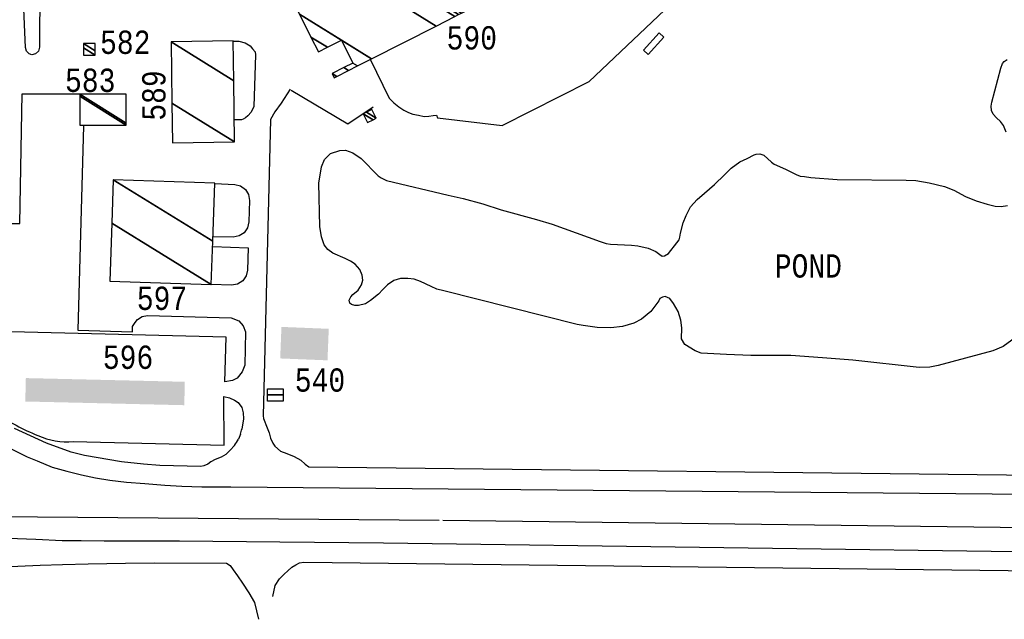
# Model space of a CAD drawing. Extents: x -0.5 to 41.9, y -0.5 to 29.8.
# Tile 92 of 128: x 12.409 to 13.121, y 2.619 to 3.052. Entities that reach past the tile are written whole.
import ezdxf
from ezdxf.enums import TextEntityAlignment as Align

# ---------------------------------------------------------------- set-up
doc = ezdxf.new("R2010")
doc.units = 0
doc.header["$MEASUREMENT"] = 0
doc.linetypes.add('DASHDOT', pattern=[1, 0.5, -0.25, 0, -0.25])
for name, color, linetype in [('11', 2, 'CONTINUOUS'), ('21', 5, 'CONTINUOUS'), ('23', 1, 'CONTINUOUS'), ('31', 2, 'DASHDOT'), ('44', 1, 'CONTINUOUS'), ('6', 15, 'CONTINUOUS')]:
    doc.layers.add(name, color=color, linetype=linetype)
doc.styles.add('MONOTXT', font='MONOTXT', dxfattribs={"height": 0.2})

msp = doc.modelspace()

# ---------------------------------------------------------------- linework, layer by layer
at = {"layer": '11'}
for p, q in [((12.45547, 2.97564), (12.45137, 2.8279)), ((12.4909, 2.83038), (12.49295, 2.83325)), ((12.49295, 2.83325), (12.49455, 2.83551)), ((12.49455, 2.83551), (12.49796, 2.83757)), ((12.49796, 2.83757), (12.50174, 2.8383)), ((12.50174, 2.8383), (12.56232, 2.83659)), ((12.56232, 2.83659), (12.5677, 2.83444)), ((12.5677, 2.83444), (12.57096, 2.83099)), ((12.55857, 2.82266), (12.39295, 2.82672)), ((12.45137, 2.8279), (12.49094, 2.82654)), ((12.49094, 2.82654), (12.4909, 2.83038)), ((12.57096, 2.83099), (12.57267, 2.82662)), ((12.57267, 2.82662), (12.57222, 2.80246)), ((12.5576, 2.79042), (12.55857, 2.82266)), ((12.57027, 2.79761), (12.56646, 2.79315)), ((12.57222, 2.80246), (12.57027, 2.79761)), ((12.56325, 2.79139), (12.5576, 2.79042)), ((12.56646, 2.79315), (12.56325, 2.79139)), ((12.55723, 2.74466), (12.55701, 2.77974)), ((12.55701, 2.77974), (12.5611, 2.77897)), ((12.5611, 2.77897), (12.56461, 2.77722)), ((12.56461, 2.77722), (12.56734, 2.77547)), ((12.56734, 2.77547), (12.56988, 2.77197)), ((12.56988, 2.77197), (12.57085, 2.7679)), ((12.57115, 2.76359), (12.56998, 2.7563)), ((12.57085, 2.7679), (12.57115, 2.76359)), ((12.42867, 2.74604), (12.40567, 2.7566)), ((12.56897, 2.75264), (12.56748, 2.74899)), ((12.44656, 2.73964), (12.42867, 2.74604)), ((12.44811, 2.74729), (12.55723, 2.74466)), ((12.56161, 2.74101), (12.55829, 2.73788)), ((12.56469, 2.74437), (12.56161, 2.74101)), ((12.45618, 2.73707), (12.44656, 2.73964)), ((12.48291, 2.73261), (12.45618, 2.73707)), ((12.55078, 2.7343), (12.5476, 2.73249)), ((12.55507, 2.73586), (12.55078, 2.7343)), ((12.55834, 2.73784), (12.55507, 2.73586)), ((12.49891, 2.73077), (12.48291, 2.73261)), ((12.51065, 2.72995), (12.49891, 2.73077)), ((12.54027, 2.72913), (12.51065, 2.72995)), ((12.54239, 2.72964), (12.54027, 2.72913)), ((12.54532, 2.7308), (12.54239, 2.72964)), ((12.5476, 2.73249), (12.54532, 2.7308))]:
    msp.add_line(p, q, dxfattribs=at)
for points in [[(12.40951, 3.12752), (12.41932, 3.12632), (12.42185, 3.12536), (12.42363, 3.12334), (12.42426, 3.12072), (12.42376, 3.03242), (12.42296, 3.02958), (12.42084, 3.02753), (12.41819, 3.02686), (12.41616, 3.02755), (12.41424, 3.02953), (12.41345, 3.03219), (12.40951, 3.12752)], [(12.56369, 3.03681), (12.56786, 3.0367), (12.57243, 3.03557), (12.57605, 3.03338), (12.57774, 3.03128), (12.57951, 3.02916), (12.57992, 3.02699), (12.57853, 2.98947), (12.57665, 2.98535), (12.57435, 2.9827), (12.57256, 2.98131), (12.57098, 2.9804), (12.56982, 2.98003), (12.56439, 2.97998)], [(12.28416, 2.90484), (12.40938, 2.90489), (12.41126, 2.99868), (12.45275, 2.99868)], [(12.60496, 3.00201), (12.59826, 2.99193), (12.59379, 2.98577), (12.59068, 2.98017), (12.58546, 2.76582), (12.5856, 2.76397), (12.58825, 2.75718), (12.58972, 2.75357), (12.59068, 2.74957), (12.59242, 2.74599), (12.59382, 2.74386), (12.59797, 2.74036), (12.60245, 2.73847), (12.60788, 2.73646), (12.61251, 2.73376), (12.61578, 2.73093), (12.61836, 2.72886), (13.16453, 2.72257)], [(12.60563, 3.00132), (12.6466, 2.97703), (12.66491, 2.98935)], [(12.55044, 2.93394), (12.56491, 2.93321), (12.5691, 2.93216), (12.57259, 2.92961), (12.57486, 2.92593), (12.57557, 2.92166), (12.5751, 2.90604), (12.57413, 2.9018), (12.57162, 2.89825), (12.56795, 2.89591), (12.56367, 2.89515), (12.54957, 2.89541)], [(12.54892, 2.8883), (12.5746, 2.88744), (12.57409, 2.87124), (12.57311, 2.86699), (12.57058, 2.86343), (12.56688, 2.86111), (12.56259, 2.86037), (12.54784, 2.86074)], [(12.40319, 2.74202), (12.41474, 2.7362), (12.42195, 2.73335), (12.43285, 2.72882), (12.44335, 2.72586), (12.4541, 2.72323), (12.46417, 2.72101), (12.47461, 2.71927), (12.4865, 2.71793), (12.49979, 2.71686), (12.51422, 2.71561), (12.5266, 2.71488), (12.54106, 2.7146), (12.56195, 2.71451), (13.1646, 2.70893)], [(12.31724, 2.68062), (12.33765, 2.67962), (12.35715, 2.67937), (12.37164, 2.67865), (12.38297, 2.67762), (12.40114, 2.67725), (12.42113, 2.67655), (12.44001, 2.6757), (12.45383, 2.6757), (12.47038, 2.67549), (12.52499, 2.67536), (12.59736, 2.67479), (12.67226, 2.674), (13.1644, 2.66719)], [(12.32357, 2.65363), (12.36964, 2.65573), (12.40797, 2.6572), (12.42406, 2.65785), (12.44027, 2.65841), (12.45886, 2.65868), (12.4859, 2.65921), (12.50693, 2.6594), (12.55896, 2.65931), (12.56148, 2.65762), (12.56378, 2.65447), (12.56692, 2.65006), (12.57048, 2.6448), (12.57509, 2.63786), (12.57907, 2.63093), (12.58189, 2.61866)], [(12.59226, 2.63513), (12.59415, 2.64312), (12.59729, 2.64795), (12.60043, 2.65132), (12.60315, 2.65363), (12.60609, 2.65636), (12.60902, 2.65804), (12.61168, 2.65949), (12.61473, 2.65994), (13.16465, 2.65356)]]:
    msp.add_lwpolyline(points, dxfattribs=at)
for centre, radius, start, end in [((12.49743, 2.93133), 0.19476, 237.10434, 247.38115), ((12.55041, 2.75973), 0.01986, 339.08041, 350.03127), ((12.44329, 2.79735), 0.05029, 245.60824, 275.50259), ((12.54535, 2.7592), 0.02437, 322.51337, 335.21741)]:
    msp.add_arc(centre, radius, start, end, dxfattribs=at)
at = {"layer": '21'}
for points in [[(12.87174, 3.04275), (12.87506, 3.03973), (12.86372, 3.02727), (12.8604, 3.0303), (12.87174, 3.04275)], [(12.58861, 2.78544), (12.59984, 2.78544), (12.59984, 2.78095), (12.58861, 2.78095), (12.58861, 2.78544)], [(12.58861, 2.78095), (12.59984, 2.78095), (12.59984, 2.77646), (12.58861, 2.77646), (12.58861, 2.78095)]]:
    msp.add_lwpolyline(points, dxfattribs=at)
for points in [[(12.63279, 2.82877), (12.63187, 2.80596), (12.59859, 2.83015), (12.59767, 2.80734)], [(12.52835, 2.77352), (12.41342, 2.7762), (12.52874, 2.79045), (12.41382, 2.79313)]]:
    msp.add_solid(points, dxfattribs=at)
at = {"layer": '31'}
msp.add_lwpolyline([(9.76422, 2.70614), (10.27512, 2.70255), (10.678, 2.70075), (10.94748, 2.70053), (11.5015, 2.69694), (11.85991, 2.69626), (12.21249, 2.69447), (12.71531, 2.69042), (13.65626, 2.6783)], dxfattribs=at)
at = {"layer": '44'}
for points in [[(13.12242, 2.97107), (13.12047, 2.97581), (13.11836, 2.9787), (13.11546, 2.98143), (13.11295, 2.98407), (13.11181, 2.98673), (13.11152, 2.98987), (13.11218, 2.99269), (13.11865, 3.01733), (13.11979, 3.02056), (13.12104, 3.02206), (13.12322, 3.02363)], [(13.12919, 2.82242), (13.12037, 2.81607), (13.11281, 2.81295), (13.07334, 2.80228), (13.06719, 2.8011), (13.05946, 2.80088), (13.01151, 2.80619), (12.98978, 2.80788), (12.96675, 2.80938), (12.938, 2.80938), (12.92034, 2.81011), (12.90209, 2.81127), (12.89759, 2.81287), (12.89026, 2.81741), (12.88775, 2.82159), (12.88789, 2.82944), (12.88733, 2.835), (12.88527, 2.84136), (12.88196, 2.84696), (12.87924, 2.85065), (12.87604, 2.85209), (12.87391, 2.85168), (12.87202, 2.85067), (12.87132, 2.84911), (12.86566, 2.84125), (12.85895, 2.83571), (12.85328, 2.83282), (12.84506, 2.83045), (12.83659, 2.82936), (12.82682, 2.82961), (12.81662, 2.83108), (12.81245, 2.83184), (12.71591, 2.85627), (12.71084, 2.85755), (12.70669, 2.85946), (12.69915, 2.86299), (12.69441, 2.86471), (12.68997, 2.86519), (12.68473, 2.86527), (12.67971, 2.86372), (12.67531, 2.86069), (12.67187, 2.85713), (12.6688, 2.85375), (12.66305, 2.84929), (12.65932, 2.84685), (12.6542, 2.84575), (12.65165, 2.84555), (12.64929, 2.84632), (12.64793, 2.84741), (12.64762, 2.84948), (12.64875, 2.85199), (12.65029, 2.85365), (12.654, 2.85682), (12.65636, 2.86063), (12.6573, 2.86389), (12.65695, 2.86749), (12.6552, 2.87178), (12.65179, 2.87541), (12.64846, 2.87779), (12.64462, 2.87955), (12.63572, 2.88352), (12.63206, 2.8861), (12.62948, 2.88944), (12.62755, 2.89527), (12.6264, 2.90266), (12.62549, 2.93413), (12.62745, 2.94588), (12.62976, 2.95131), (12.63409, 2.95548), (12.64087, 2.9578), (12.64485, 2.95791), (12.6502, 2.95612), (12.65616, 2.95189), (12.66846, 2.93946), (12.67064, 2.93794), (12.67457, 2.93606), (12.719, 2.92547), (12.72997, 2.9231), (12.74414, 2.91925), (12.7574, 2.91486), (12.78286, 2.90794), (12.79435, 2.90457), (12.82904, 2.89183), (12.83332, 2.89046), (12.83647, 2.88992), (12.85164, 2.88931), (12.85631, 2.88888), (12.86362, 2.88712), (12.86916, 2.8846), (12.87204, 2.88251), (12.8737, 2.88142), (12.87541, 2.88157), (12.87832, 2.88318), (12.88437, 2.89091), (12.88602, 2.89323), (12.88644, 2.8951), (12.88694, 2.89803), (12.8889, 2.90546), (12.89125, 2.91078)], [(12.89125, 2.91078), (12.89436, 2.9171), (12.89903, 2.9223), (12.90436, 2.92685), (12.91165, 2.93314), (12.91892, 2.94021), (12.92356, 2.94494), (12.92998, 2.94955), (12.93528, 2.95206), (12.94019, 2.95457), (12.94163, 2.95508), (12.94434, 2.95525), (12.94724, 2.95424), (12.95272, 2.94926), (12.95478, 2.94788), (12.96284, 2.94434), (12.97068, 2.94034), (12.97354, 2.93926), (12.97664, 2.93893), (12.98137, 2.93814), (13.00019, 2.93686), (13.05025, 2.93631), (13.05711, 2.93598), (13.06674, 2.93439), (13.07793, 2.93179), (13.08459, 2.92903), (13.09312, 2.92453), (13.10083, 2.92142), (13.10866, 2.91882), (13.11452, 2.91741), (13.11891, 2.91718), (13.12335, 2.91799)]]:
    msp.add_lwpolyline(points, dxfattribs=at)
at = {"layer": '6'}
msp.add_lwpolyline([(12.66283, 3.02373), (12.6764, 2.99555), (12.67992, 2.99216), (12.68342, 2.98937), (12.68699, 2.98698), (12.69035, 2.9853), (12.69356, 2.98406), (12.69767, 2.98322), (12.70173, 2.98244), (12.70523, 2.98253), (12.70836, 2.98297), (12.71064, 2.9834), (12.71145, 2.98131), (12.75821, 2.97574), (12.82096, 3.00761), (12.88457, 3.06804), (12.88395, 3.06973), (12.9414, 3.09929)], dxfattribs=at)

# ---------------------------------------------------------------- texts
at = {"layer": '23', "style": 'MONOTXT', "width": 0.833333}
for s, p in [('582', (12.48568, 3.03603)), ('590', (12.73617, 3.03921)), ('583', (12.46036, 3.00852)), ('POND', (12.97946, 2.87425)), ('597', (12.51225, 2.85086)), ('596', (12.4877, 2.80822)), ('540', (12.62645, 2.79172))]:
    msp.add_text(s, height=0.016843, dxfattribs=at).set_placement(p, align=Align.MIDDLE)
msp.add_text('589', height=0.016843, rotation=90, dxfattribs=at).set_placement((12.50633, 2.9975), align=Align.MIDDLE)

# ---------------------------------------------------------------- meshes
at = {"layer": '21'}
mesh = msp.add_polyface(dxfattribs=at)
corners = [(12.63677, 3.01035), (12.63859, 3.01128), (12.63524, 3.01335), (12.64713, 3.01561), (12.64378, 3.01769), (12.62535, 3.02912), (12.65361, 3.0189), (12.65026, 3.02098), (12.63184, 3.03241), (12.61994, 3.03978), (12.66365, 3.024), (12.64188, 3.0375), (12.61155, 3.0563), (12.7104, 3.04773), (12.57248, 3.13324), (12.72391, 3.0546), (12.586, 3.1401), (12.72665, 3.05599), (12.58371, 3.14461), (12.56809, 3.1543), (12.5663, 3.1578), (12.72878, 3.05706), (12.58194, 3.1481), (12.57021, 3.15537), (12.5663, 3.1578), (12.57269, 3.16104), (12.73517, 3.06031), (12.5766, 3.15862), (12.59776, 3.17377), (12.75689, 3.07511), (12.76024, 3.07304), (12.60345, 3.17666), (12.75214, 3.08447), (12.76258, 3.078), (12.76592, 3.07593), (12.60527, 3.17758), (12.75061, 3.08747), (12.7644, 3.07892), (12.60993, 3.17995), (12.74672, 3.09514), (12.61994, 3.18503), (12.75673, 3.10022), (12.66865, 3.20976), (12.69489, 3.19349), (12.71603, 3.18039), (12.68016, 3.21561), (12.68527, 3.21244), (12.70641, 3.19934), (12.68082, 3.21594), (12.68473, 3.21352), (12.68832, 3.21975), (12.69223, 3.21733), (12.69045, 3.22083)]
mesh.append_faces([[corners[k] for k in face] for face in [(0, 0, 1, 2), (2, 1, 3, 4), (5, 5, 8, 9), (4, 3, 6, 7), (9, 8, 11, 12), (7, 6, 10, 11), (12, 10, 13, 14), (14, 13, 15, 16), (16, 15, 17, 18), (19, 19, 23, 24), (18, 17, 21, 22), (20, 23, 27, 25), (22, 21, 26, 27), (25, 26, 30, 28), (28, 29, 32, 31), (29, 30, 34, 33), (31, 32, 36, 35), (33, 34, 37, 37), (35, 36, 39, 38), (38, 39, 41, 40), (40, 41, 44, 42), (42, 43, 46, 45), (43, 44, 47, 47), (45, 46, 49, 48), (48, 49, 51, 50), (50, 51, 52, 52)]], dxfattribs={"vtx0": -1, "vtx2": -1})
mesh = msp.add_polyface(dxfattribs=at)
corners = [(12.45547, 3.02665), (12.46389, 3.02665), (12.45547, 3.03187), (12.45547, 3.03507), (12.46389, 3.02985), (12.45547, 3.03507), (12.46389, 3.03507)]
mesh.append_faces([[corners[k] for k in face] for face in [(0, 0, 1, 2), (2, 1, 4, 5), (3, 4, 6, 6)]], dxfattribs={"vtx0": -1, "vtx2": -1})
mesh = msp.add_polyface(dxfattribs=at)
corners = [(12.51982, 2.96332), (12.56473, 2.96395), (12.51941, 2.99205), (12.51879, 3.0363), (12.5641, 3.0082), (12.51879, 3.0363), (12.5637, 3.03693)]
mesh.append_faces([[corners[k] for k in face] for face in [(0, 0, 1, 2), (2, 1, 4, 5), (3, 4, 6, 6)]], dxfattribs={"vtx0": -1, "vtx2": -1})
mesh = msp.add_polyface(dxfattribs=at)
corners = [(12.45273, 2.97602), (12.48642, 2.97602), (12.45273, 2.99691), (12.45273, 2.99848), (12.48642, 2.97759), (12.45273, 2.99848), (12.48642, 2.99848)]
mesh.append_faces([[corners[k] for k in face] for face in [(0, 0, 1, 2), (2, 1, 4, 5), (3, 4, 6, 6)]], dxfattribs={"vtx0": -1, "vtx2": -1})
mesh = msp.add_polyface(dxfattribs=at)
corners = [(12.66085, 2.97791), (12.65766, 2.98434), (12.66485, 2.97989), (12.65766, 2.98434), (12.65995, 2.98548), (12.66714, 2.98103), (12.66394, 2.98747)]
mesh.append_faces([[corners[k] for k in face] for face in [(0, 0, 2, 3), (1, 2, 5, 4), (4, 5, 6, 6)]], dxfattribs={"vtx0": -1, "vtx2": -1})
mesh = msp.add_polyface(dxfattribs=at)
corners = [(12.4745, 2.86328), (12.4745, 2.86328), (12.47597, 2.90527), (12.54782, 2.86072), (12.47706, 2.9366), (12.54891, 2.89205), (12.55038, 2.93404)]
mesh.append_faces([[corners[k] for k in face] for face in [(0, 1, 3, 2), (2, 3, 5, 4), (4, 5, 6, 6)]], dxfattribs={"vtx0": -1, "vtx2": -1})

doc.saveas('drawing.dxf')
